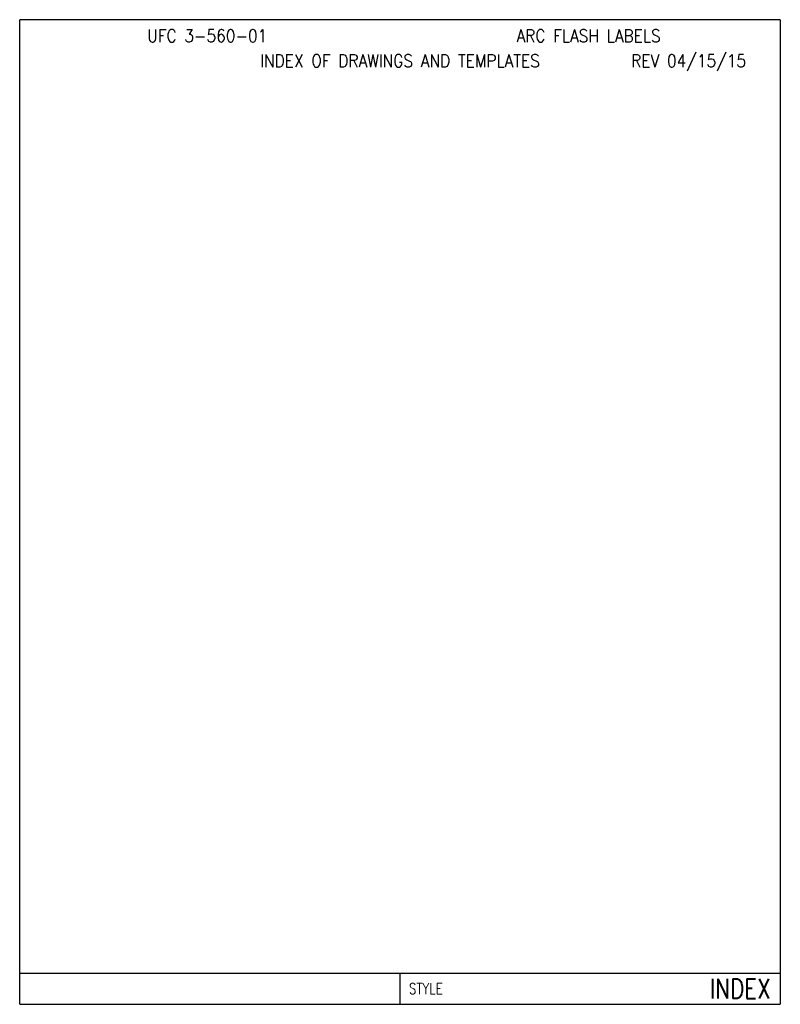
# Model space of a CAD drawing. Header units: inches. Extents: x 0 to 7.6, y 0 to 9.85.
import ezdxf
from ezdxf.enums import TextEntityAlignment as Align

# ---------------------------------------------------------------- set-up
doc = ezdxf.new("R2010")
doc.units = ezdxf.units.IN
doc.header["$MEASUREMENT"] = 0
doc.layers.add('E-DETL', color=2, linetype='CONTINUOUS')
doc.layers.add('E-DETL-TEXT', color=3, linetype='CONTINUOUS')
doc.styles.add('ROMANS', font='ROMANS.SHX', dxfattribs={"width": 0.8})

msp = doc.modelspace()

# ---------------------------------------------------------------- linework, layer by layer
at = {"layer": 'E-DETL'}
for p, q in [((7.6036, 9.8484), (0, 9.8484)), ((0, 0), (0, 9.8484)), ((7.6036, 9.8484), (7.6036, 0)), ((0, 0.3125), (7.6036, 0.3125)), ((3.8018, 0.3125), (3.8018, 0)), ((0, 0), (7.6036, 0))]:
    msp.add_line(p, q, dxfattribs=at)

# ---------------------------------------------------------------- texts
at = {"layer": 'E-DETL-TEXT', "style": 'ROMANS', "width": 0.9}
for s, p in [('UFC 3-560-01', (1.875, 9.6875)), ('ARC FLASH LABELS', (5.6875, 9.6875)), ('INDEX OF DRAWINGS AND TEMPLATES', (3.8018, 9.4375)), ('REV 04/15/15', (6.6875, 9.4375))]:
    msp.add_text(s, height=0.125, dxfattribs=at).set_placement(p, align=Align.MIDDLE_CENTER)
at = {"layer": 'E-DETL-TEXT', "style": 'ROMANS', "width": 0.8}
msp.add_text('STYLE', height=0.11, dxfattribs=at).set_placement((3.8906, 0.1563), align=Align.MIDDLE_LEFT)
msp.add_text('INDEX', height=0.19685, dxfattribs=at).set_placement((7.5055, 0.1563), align=Align.MIDDLE_RIGHT)

doc.saveas('drawing.dxf')
